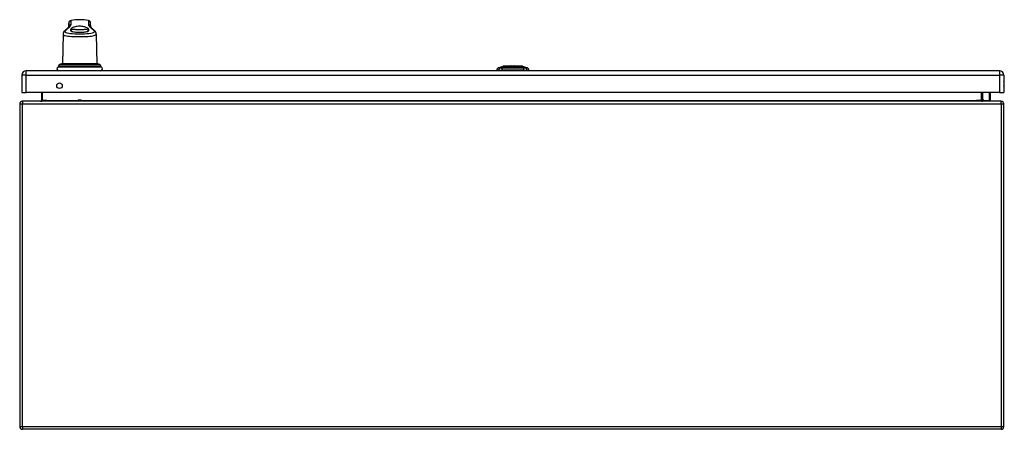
# Model space of a CAD drawing. Header units: inches. Extents: x 17 to 238, y 16 to 150.
# Tile 5 of 13: x 17 to 53, y 135 to 150. Entities that reach past the tile are written whole.
import ezdxf

# ---------------------------------------------------------------- set-up
doc = ezdxf.new("R2010")
doc.units = ezdxf.units.IN
doc.header["$MEASUREMENT"] = 0
doc.layers.add('Visible Edges(ANSI)', color=7, linetype='Continuous', lineweight=25)
doc.layers.add('Visible Tangent Edges(ANSI)', color=7, linetype='Continuous', lineweight=25)

msp = doc.modelspace()

# ---------------------------------------------------------------- linework, layer by layer
at = {"layer": 'Visible Edges(ANSI)'}
for p, q in [((18.754, 149.914), (18.755, 150.055)), ((19.558, 149.914), (19.557, 150.055)), ((18.55, 149.651), (18.531, 148.563)), ((19.762, 149.651), (19.781, 148.563)), ((18.38, 148.477), (18.378, 148.461)), ((19.781, 148.563), (18.531, 148.563)), ((19.933, 148.477), (19.934, 148.461)), ((34.469, 148.414), (34.643, 148.482)), ((34.699, 148.487), (34.929, 148.487)), ((35.071, 148.487), (35.301, 148.487)), ((35.357, 148.482), (35.531, 148.414)), ((17.041, 148.15), (17.041, 147.511)), ((52.798, 148.311), (17.202, 148.311)), ((34.478, 148.327), (34.41, 148.327)), ((34.478, 148.327), (34.588, 148.327)), ((35.412, 148.327), (34.588, 148.327)), ((35.412, 148.327), (35.523, 148.327)), ((35.591, 148.327), (35.523, 148.327)), ((52.959, 148.15), (52.959, 147.511)), ((17.041, 147.511), (17.202, 147.511)), ((52.798, 147.511), (17.202, 147.511)), ((17.759, 147.511), (17.759, 147.223)), ((52.163, 147.223), (52.163, 147.511)), ((52.449, 147.511), (52.458, 147.469)), ((52.458, 147.466), (52.458, 147.241)), ((52.798, 147.511), (52.959, 147.511)), ((16.961, 147.093), (16.961, 135.291)), ((52.862, 147.192), (17.06, 147.192)), ((19.164, 147.237), (19.148, 147.237)), ((52.208, 147.228), (52.168, 147.267)), ((52.222, 147.222), (52.438, 147.222)), ((52.961, 135.291), (52.961, 147.093)), ((52.862, 135.192), (17.06, 135.192))]:
    msp.add_line(p, q, dxfattribs=at)
at = {"layer": 'Visible Edges(ANSI)', "flags": 128}
for points in [[(18.637, 149.8), (18.651, 149.812), (18.664, 149.823), (18.677, 149.834), (18.689, 149.844), (18.7, 149.854), (18.71, 149.864), (18.719, 149.873), (18.727, 149.881), (18.735, 149.889), (18.741, 149.896), (18.746, 149.902), (18.75, 149.908), (18.753, 149.912), (18.755, 149.916), (18.756, 149.918), (18.757, 149.919)], [(18.835, 149.833), (18.847, 149.847), (18.861, 149.861), (18.879, 149.874), (18.898, 149.887), (18.92, 149.899), (18.944, 149.91), (18.971, 149.92), (19, 149.929), (19.033, 149.936), (19.068, 149.943), (19.106, 149.947), (19.146, 149.949), (19.186, 149.948), (19.226, 149.945), (19.263, 149.94), (19.297, 149.933), (19.328, 149.924), (19.358, 149.914), (19.386, 149.902), (19.411, 149.889), (19.432, 149.875), (19.451, 149.861), (19.466, 149.847), (19.478, 149.833)], [(19.555, 149.919), (19.556, 149.918), (19.557, 149.916), (19.559, 149.912), (19.562, 149.908), (19.566, 149.902), (19.571, 149.896), (19.578, 149.889), (19.585, 149.881), (19.593, 149.873), (19.602, 149.864), (19.612, 149.854), (19.623, 149.844), (19.635, 149.834), (19.648, 149.823), (19.661, 149.812), (19.676, 149.8)], [(18.637, 149.8), (18.621, 149.787), (18.606, 149.772), (18.592, 149.757), (18.58, 149.74), (18.569, 149.722), (18.564, 149.712), (18.56, 149.701), (18.556, 149.689), (18.553, 149.677), (18.551, 149.665), (18.55, 149.651)], [(18.821, 149.812), (18.816, 149.798), (18.817, 149.784), (18.826, 149.771), (18.842, 149.76), (18.864, 149.75), (18.892, 149.741), (18.927, 149.734), (18.966, 149.729), (19.01, 149.724), (19.057, 149.722), (19.106, 149.72), (19.156, 149.719), (19.206, 149.72), (19.256, 149.722), (19.302, 149.724), (19.346, 149.729), (19.386, 149.734), (19.42, 149.741), (19.448, 149.75), (19.471, 149.76), (19.486, 149.771), (19.495, 149.784), (19.496, 149.798), (19.491, 149.812)], [(18.835, 149.833), (18.834, 149.832), (18.833, 149.831), (18.833, 149.83), (18.832, 149.829), (18.832, 149.828), (18.831, 149.828), (18.83, 149.827), (18.83, 149.826), (18.829, 149.825), (18.829, 149.824), (18.828, 149.823), (18.827, 149.822), (18.827, 149.822), (18.826, 149.821), (18.826, 149.82), (18.825, 149.819), (18.825, 149.818), (18.824, 149.817), (18.824, 149.816), (18.823, 149.816), (18.823, 149.815), (18.822, 149.814), (18.822, 149.813), (18.821, 149.812)], [(19.491, 149.812), (19.491, 149.813), (19.49, 149.814), (19.49, 149.815), (19.489, 149.816), (19.489, 149.816), (19.488, 149.817), (19.488, 149.818), (19.487, 149.819), (19.486, 149.82), (19.486, 149.821), (19.485, 149.822), (19.485, 149.822), (19.484, 149.823), (19.484, 149.824), (19.483, 149.825), (19.482, 149.826), (19.482, 149.827), (19.481, 149.828), (19.481, 149.828), (19.48, 149.829), (19.479, 149.83), (19.479, 149.831), (19.478, 149.832), (19.478, 149.833)], [(19.762, 149.651), (19.761, 149.665), (19.759, 149.677), (19.756, 149.69), (19.753, 149.701), (19.748, 149.712), (19.743, 149.722), (19.732, 149.74), (19.72, 149.757), (19.706, 149.772), (19.691, 149.787), (19.676, 149.8)], [(35.355, 148.482), (35.355, 148.482), (35.354, 148.482), (35.351, 148.482), (35.348, 148.482), (35.345, 148.482), (35.34, 148.482), (35.335, 148.482), (35.328, 148.482), (35.321, 148.482), (35.313, 148.482), (35.305, 148.482), (35.295, 148.482), (35.285, 148.482), (35.275, 148.482), (35.263, 148.482), (35.251, 148.482), (35.239, 148.482), (35.226, 148.482), (35.212, 148.482), (35.198, 148.482), (35.183, 148.482), (35.168, 148.482), (35.152, 148.482), (35.136, 148.482), (35.12, 148.482), (35.103, 148.482), (35.087, 148.482), (35.07, 148.482), (35.052, 148.482), (35.035, 148.482), (35.018, 148.482), (35, 148.482), (34.983, 148.482), (34.966, 148.482), (34.948, 148.482), (34.931, 148.482), (34.914, 148.482), (34.897, 148.482), (34.881, 148.482), (34.864, 148.482), (34.848, 148.482), (34.833, 148.482), (34.818, 148.482), (34.803, 148.482), (34.788, 148.482), (34.775, 148.482), (34.761, 148.482), (34.749, 148.482), (34.737, 148.482), (34.725, 148.482), (34.715, 148.482), (34.705, 148.482), (34.696, 148.482), (34.687, 148.482), (34.679, 148.482), (34.672, 148.482), (34.666, 148.482), (34.66, 148.482), (34.656, 148.482), (34.652, 148.482), (34.649, 148.482), (34.647, 148.482), (34.645, 148.482), (34.645, 148.482)], [(17.759, 147.223), (17.759, 147.22), (17.759, 147.218), (17.758, 147.215), (17.757, 147.213), (17.757, 147.211), (17.756, 147.209), (17.755, 147.207), (17.753, 147.205), (17.752, 147.203), (17.751, 147.202), (17.749, 147.2), (17.748, 147.199), (17.746, 147.198), (17.745, 147.197), (17.743, 147.196), (17.742, 147.195), (17.74, 147.194), (17.738, 147.194), (17.737, 147.193), (17.735, 147.193), (17.733, 147.192), (17.731, 147.192), (17.73, 147.192), (17.728, 147.192)], [(52.194, 147.192), (52.192, 147.192), (52.19, 147.192), (52.188, 147.192), (52.187, 147.193), (52.185, 147.193), (52.183, 147.194), (52.182, 147.194), (52.18, 147.195), (52.178, 147.196), (52.177, 147.197), (52.175, 147.198), (52.174, 147.199), (52.172, 147.2), (52.171, 147.202), (52.169, 147.203), (52.168, 147.205), (52.167, 147.207), (52.166, 147.209), (52.165, 147.211), (52.164, 147.213), (52.163, 147.215), (52.163, 147.218), (52.163, 147.22), (52.163, 147.223)]]:
    msp.add_lwpolyline(points, dxfattribs=at)
at = {"layer": 'Visible Edges(ANSI)'}
msp.add_circle((18.416, 147.761), 0.102, dxfattribs=at)
for centre, radius, start, end in [((18.854, 150.054), 0.0984, 99.147, 179.5), ((19.156, 148.176), 2, 80.853, 99.147), ((19.458, 150.054), 0.0984, 0.5, 80.853), ((18.391, 148.38), 0.0689, 111.3638, 270), ((18.359, 148.463), 0.0197, 291.3638, 355.834), ((18.443, 148.473), 0.0641, 112.706, 175.834), ((18.576, 148.156), 0.408, 90, 112.706), ((19.736, 148.156), 0.408, 67.294, 90), ((19.869, 148.473), 0.0641, 4.166, 67.294), ((19.921, 148.38), 0.0689, 270, 68.6362), ((19.953, 148.463), 0.0197, 184.166, 248.6362), ((34.527, 148.311), 0.118, 119.7291, 172.0587), ((34.473, 148.405), 0.00984, 111.2505, 119.7291), ((34.645, 148.477), 0.00492, 90.2088, 111.2505), ((34.699, 148.475), 0.0118, 90, 143.4634), ((34.929, 148.475), 0.0118, 35.8742, 90), ((35.071, 148.475), 0.0118, 90, 144.1258), ((35.301, 148.475), 0.0118, 36.5366, 90), ((35.355, 148.477), 0.00492, 68.7495, 89.7912), ((35.527, 148.405), 0.00984, 60.2709, 68.7495), ((35.474, 148.311), 0.118, 7.9413, 60.2709), ((17.202, 148.15), 0.161, 90, 180), ((34.469, 148.335), 0.0394, 191.537, 216.8699), ((35.532, 148.335), 0.0394, 323.1301, 348.463), ((52.798, 148.15), 0.161, 0, 90), ((52.791, 147.834), 0.188, 333.6372, 26.3628), ((52.438, 147.466), 0.0197, 0, 10.9409), ((17.06, 147.093), 0.099, 90, 180), ((19.148, 147.127), 0.11, 90, 133.4558), ((19.164, 147.127), 0.11, 46.5442, 90), ((52.182, 147.281), 0.0197, 180, 225), ((52.222, 147.241), 0.0197, 225, 270), ((52.438, 147.241), 0.0197, 270, 0), ((52.862, 147.093), 0.099, 0, 90), ((17.06, 135.291), 0.099, 180, 270), ((52.862, 135.291), 0.099, 270, 0)]:
    msp.add_arc(centre, radius, start, end, dxfattribs=at)
at = {"layer": 'Visible Tangent Edges(ANSI)'}
for p, q in [((18.755, 150.055), (18.755, 149.916)), ((18.838, 150.004), (18.838, 150.151)), ((19.474, 150.151), (19.474, 150.004)), ((19.557, 149.916), (19.557, 150.055)), ((19.946, 148.444), (18.366, 148.444)), ((18.378, 148.461), (19.934, 148.461)), ((18.38, 148.477), (19.933, 148.477)), ((18.419, 148.532), (19.894, 148.532)), ((34.535, 148.414), (34.534, 148.414)), ((34.608, 148.414), (34.608, 148.414)), ((35, 148.414), (35, 148.482)), ((35, 148.482), (35, 148.482)), ((35.393, 148.414), (35.392, 148.414)), ((35.466, 148.414), (35.466, 148.414)), ((17.202, 148.15), (17.041, 148.15)), ((17.202, 148.15), (17.202, 148.311)), ((17.202, 147.511), (17.202, 148.15)), ((17.202, 148.15), (52.798, 148.15)), ((52.798, 148.311), (52.798, 148.15)), ((52.798, 148.15), (52.798, 147.511)), ((52.959, 148.15), (52.798, 148.15)), ((17.79, 147.223), (17.79, 147.511)), ((52.132, 147.511), (52.132, 147.223)), ((52.182, 147.511), (52.182, 147.263)), ((52.438, 147.455), (52.428, 147.511)), ((52.438, 147.222), (52.438, 147.455)), ((16.961, 147.093), (17.06, 147.093)), ((17.06, 147.192), (17.06, 147.093)), ((17.06, 147.093), (52.862, 147.093)), ((17.06, 135.291), (17.06, 147.093)), ((17.79, 147.223), (17.759, 147.223)), ((17.959, 147.223), (17.79, 147.223)), ((17.959, 147.223), (19.094, 147.223)), ((19.148, 147.237), (19.148, 147.192)), ((19.164, 147.192), (19.164, 147.237)), ((19.218, 147.223), (51.963, 147.223)), ((52.132, 147.223), (51.963, 147.223)), ((52.132, 147.223), (52.163, 147.223)), ((52.182, 147.263), (52.222, 147.222)), ((52.862, 147.093), (52.862, 147.192)), ((52.862, 147.093), (52.961, 147.093)), ((52.862, 147.093), (52.862, 135.291)), ((16.961, 135.291), (17.06, 135.291)), ((17.06, 135.291), (17.06, 135.192)), ((17.06, 135.291), (52.862, 135.291)), ((52.862, 135.291), (52.862, 135.192)), ((52.862, 135.291), (52.961, 135.291))]:
    msp.add_line(p, q, dxfattribs=at)
at = {"layer": 'Visible Tangent Edges(ANSI)', "flags": 128}
for points in [[(18.675, 149.816), (18.688, 149.826), (18.7, 149.836), (18.712, 149.846), (18.723, 149.855), (18.734, 149.865), (18.745, 149.874), (18.755, 149.883), (18.764, 149.891), (18.773, 149.9), (18.781, 149.908), (18.789, 149.916), (18.796, 149.924), (18.803, 149.932), (18.809, 149.939), (18.814, 149.947), (18.819, 149.954), (18.824, 149.961), (18.828, 149.967), (18.831, 149.974), (18.833, 149.98), (18.835, 149.987), (18.837, 149.993), (18.838, 149.998), (18.838, 150.004)], [(19.474, 150.004), (19.474, 149.998), (19.475, 149.993), (19.477, 149.987), (19.479, 149.98), (19.481, 149.974), (19.485, 149.967), (19.489, 149.961), (19.493, 149.954), (19.498, 149.947), (19.503, 149.939), (19.51, 149.932), (19.516, 149.924), (19.523, 149.916), (19.531, 149.908), (19.539, 149.9), (19.548, 149.891), (19.558, 149.883), (19.568, 149.874), (19.578, 149.865), (19.589, 149.855), (19.6, 149.846), (19.612, 149.836), (19.625, 149.826), (19.637, 149.816)], [(18.55, 149.651), (18.555, 149.633), (18.569, 149.617), (18.594, 149.603), (18.628, 149.592), (18.672, 149.582), (18.724, 149.575), (18.784, 149.569), (18.85, 149.565), (18.922, 149.562), (18.998, 149.56), (19.076, 149.559), (19.157, 149.558), (19.237, 149.559), (19.315, 149.56), (19.391, 149.562), (19.463, 149.565), (19.529, 149.569), (19.588, 149.575), (19.638, 149.583), (19.681, 149.593), (19.715, 149.605), (19.739, 149.619), (19.755, 149.635), (19.761, 149.652)], [(19.637, 149.816), (19.668, 149.787), (19.686, 149.759), (19.688, 149.735), (19.676, 149.713), (19.65, 149.695), (19.61, 149.68), (19.558, 149.668), (19.494, 149.66), (19.419, 149.655), (19.336, 149.652), (19.248, 149.65), (19.157, 149.649), (19.065, 149.65), (18.977, 149.652), (18.894, 149.655), (18.819, 149.66), (18.753, 149.668), (18.7, 149.679), (18.659, 149.693), (18.634, 149.712), (18.623, 149.734), (18.626, 149.759), (18.644, 149.787), (18.675, 149.816)], [(18.821, 149.812), (18.822, 149.81), (18.823, 149.807), (18.824, 149.804), (18.826, 149.802), (18.827, 149.799), (18.829, 149.796), (18.83, 149.793), (18.832, 149.791), (18.834, 149.788), (18.835, 149.785), (18.837, 149.782), (18.839, 149.78), (18.841, 149.777), (18.843, 149.774), (18.846, 149.772), (18.848, 149.769), (18.85, 149.766), (18.853, 149.764), (18.855, 149.761), (18.858, 149.758), (18.861, 149.756), (18.863, 149.753), (18.866, 149.75), (18.869, 149.748)], [(19.478, 149.833), (19.464, 149.829), (19.448, 149.826), (19.429, 149.823), (19.407, 149.819), (19.382, 149.816), (19.355, 149.814), (19.325, 149.812), (19.294, 149.81), (19.261, 149.808), (19.227, 149.807), (19.192, 149.806), (19.156, 149.806), (19.121, 149.806), (19.085, 149.807), (19.051, 149.808), (19.018, 149.81), (18.987, 149.812), (18.957, 149.814), (18.93, 149.816), (18.905, 149.819), (18.883, 149.822), (18.864, 149.826), (18.848, 149.829), (18.835, 149.833)], [(19.443, 149.748), (19.446, 149.75), (19.449, 149.753), (19.452, 149.756), (19.454, 149.758), (19.457, 149.761), (19.459, 149.763), (19.462, 149.766), (19.464, 149.769), (19.467, 149.771), (19.469, 149.774), (19.471, 149.777), (19.473, 149.78), (19.475, 149.782), (19.477, 149.785), (19.479, 149.788), (19.48, 149.791), (19.482, 149.793), (19.484, 149.796), (19.485, 149.799), (19.486, 149.801), (19.488, 149.804), (19.489, 149.807), (19.49, 149.81), (19.491, 149.812)], [(34.468, 148.413), (34.468, 148.413), (34.468, 148.413), (34.469, 148.413), (34.47, 148.413), (34.471, 148.413), (34.472, 148.413), (34.474, 148.413), (34.475, 148.413), (34.477, 148.413), (34.479, 148.413), (34.482, 148.413), (34.484, 148.413), (34.487, 148.413), (34.49, 148.413), (34.493, 148.413), (34.497, 148.413), (34.5, 148.413), (34.504, 148.413), (34.509, 148.413), (34.513, 148.413), (34.518, 148.413), (34.522, 148.413), (34.527, 148.413), (34.533, 148.413)], [(34.534, 148.414), (34.529, 148.414), (34.524, 148.414), (34.519, 148.414), (34.515, 148.414), (34.51, 148.414), (34.506, 148.414), (34.502, 148.414), (34.498, 148.414), (34.495, 148.414), (34.492, 148.414), (34.489, 148.414), (34.486, 148.414), (34.483, 148.414), (34.481, 148.414), (34.479, 148.414), (34.477, 148.414), (34.475, 148.414), (34.473, 148.414), (34.472, 148.414), (34.471, 148.414), (34.47, 148.414), (34.47, 148.414), (34.469, 148.414), (34.469, 148.414)], [(34.533, 148.413), (34.534, 148.413), (34.536, 148.413), (34.538, 148.413), (34.54, 148.413), (34.542, 148.413), (34.544, 148.413), (34.547, 148.413), (34.549, 148.413), (34.552, 148.413), (34.555, 148.413), (34.558, 148.413), (34.561, 148.413), (34.564, 148.413), (34.568, 148.413), (34.571, 148.413), (34.575, 148.413), (34.579, 148.413), (34.582, 148.413), (34.586, 148.413), (34.59, 148.413), (34.594, 148.413), (34.599, 148.413), (34.603, 148.413), (34.607, 148.413)], [(34.608, 148.414), (34.604, 148.414), (34.599, 148.414), (34.595, 148.414), (34.591, 148.414), (34.587, 148.414), (34.584, 148.414), (34.58, 148.414), (34.576, 148.414), (34.573, 148.414), (34.569, 148.414), (34.566, 148.414), (34.563, 148.414), (34.56, 148.414), (34.557, 148.414), (34.554, 148.414), (34.551, 148.414), (34.549, 148.414), (34.546, 148.414), (34.544, 148.414), (34.542, 148.414), (34.54, 148.414), (34.538, 148.414), (34.536, 148.414), (34.535, 148.414)], [(34.607, 148.413), (34.639, 148.413), (34.671, 148.413), (34.703, 148.413), (34.735, 148.413), (34.768, 148.413), (34.801, 148.413), (34.834, 148.413), (34.867, 148.413), (34.901, 148.413), (34.934, 148.413), (34.967, 148.413), (35.001, 148.413), (35.034, 148.413), (35.067, 148.413), (35.1, 148.413), (35.134, 148.413), (35.167, 148.413), (35.2, 148.413), (35.233, 148.413), (35.265, 148.413), (35.298, 148.413), (35.33, 148.413), (35.362, 148.413), (35.393, 148.413)], [(35, 148.414), (34.984, 148.414), (34.967, 148.414), (34.95, 148.414), (34.934, 148.414), (34.917, 148.414), (34.901, 148.414), (34.884, 148.414), (34.867, 148.414), (34.851, 148.414), (34.834, 148.414), (34.818, 148.414), (34.801, 148.414), (34.785, 148.414), (34.769, 148.414), (34.752, 148.414), (34.736, 148.414), (34.72, 148.414), (34.704, 148.414), (34.687, 148.414), (34.671, 148.414), (34.656, 148.414), (34.64, 148.414), (34.624, 148.414), (34.608, 148.414)], [(34.643, 148.482), (34.643, 148.482), (34.644, 148.482), (34.645, 148.482), (34.646, 148.482), (34.647, 148.482), (34.649, 148.482), (34.651, 148.482), (34.653, 148.482), (34.655, 148.482), (34.658, 148.482), (34.661, 148.482), (34.665, 148.482), (34.668, 148.482), (34.672, 148.482), (34.676, 148.482), (34.681, 148.482), (34.685, 148.482), (34.69, 148.482), (34.696, 148.482), (34.701, 148.482), (34.707, 148.482), (34.713, 148.482), (34.719, 148.482), (34.725, 148.482)], [(34.725, 148.482), (34.727, 148.482), (34.729, 148.482), (34.731, 148.482), (34.733, 148.482), (34.735, 148.482), (34.736, 148.482), (34.738, 148.482), (34.74, 148.482), (34.742, 148.482), (34.744, 148.482), (34.746, 148.482), (34.748, 148.482), (34.75, 148.482), (34.752, 148.482), (34.754, 148.482), (34.756, 148.482), (34.758, 148.482), (34.76, 148.482), (34.762, 148.482), (34.764, 148.482), (34.766, 148.482), (34.768, 148.482), (34.77, 148.482), (34.773, 148.482)], [(34.773, 148.482), (34.781, 148.482), (34.789, 148.482), (34.797, 148.482), (34.806, 148.482), (34.814, 148.482), (34.823, 148.482), (34.832, 148.482), (34.841, 148.482), (34.851, 148.482), (34.86, 148.482), (34.87, 148.482), (34.879, 148.482), (34.889, 148.482), (34.899, 148.482), (34.909, 148.482), (34.919, 148.482), (34.929, 148.482), (34.939, 148.482), (34.949, 148.482), (34.959, 148.482), (34.969, 148.482), (34.98, 148.482), (34.99, 148.482), (35, 148.482)], [(35, 148.482), (35.01, 148.482), (35.021, 148.482), (35.031, 148.482), (35.041, 148.482), (35.051, 148.482), (35.062, 148.482), (35.072, 148.482), (35.082, 148.482), (35.092, 148.482), (35.102, 148.482), (35.111, 148.482), (35.121, 148.482), (35.131, 148.482), (35.14, 148.482), (35.15, 148.482), (35.159, 148.482), (35.168, 148.482), (35.177, 148.482), (35.186, 148.482), (35.195, 148.482), (35.203, 148.482), (35.212, 148.482), (35.22, 148.482), (35.228, 148.482)], [(35.392, 148.414), (35.376, 148.414), (35.361, 148.414), (35.345, 148.414), (35.329, 148.414), (35.313, 148.414), (35.297, 148.414), (35.281, 148.414), (35.264, 148.414), (35.248, 148.414), (35.232, 148.414), (35.215, 148.414), (35.199, 148.414), (35.183, 148.414), (35.166, 148.414), (35.15, 148.414), (35.133, 148.414), (35.116, 148.414), (35.1, 148.414), (35.083, 148.414), (35.067, 148.414), (35.05, 148.414), (35.033, 148.414), (35.017, 148.414), (35, 148.414)], [(35.228, 148.482), (35.23, 148.482), (35.232, 148.482), (35.234, 148.482), (35.236, 148.482), (35.238, 148.482), (35.24, 148.482), (35.242, 148.482), (35.244, 148.482), (35.246, 148.482), (35.248, 148.482), (35.25, 148.482), (35.252, 148.482), (35.254, 148.482), (35.256, 148.482), (35.258, 148.482), (35.26, 148.482), (35.262, 148.482), (35.264, 148.482), (35.266, 148.482), (35.268, 148.482), (35.269, 148.482), (35.271, 148.482), (35.273, 148.482), (35.275, 148.482)], [(35.275, 148.482), (35.281, 148.482), (35.287, 148.482), (35.293, 148.482), (35.299, 148.482), (35.305, 148.482), (35.31, 148.482), (35.315, 148.482), (35.319, 148.482), (35.324, 148.482), (35.328, 148.482), (35.332, 148.482), (35.336, 148.482), (35.339, 148.482), (35.342, 148.482), (35.345, 148.482), (35.347, 148.482), (35.35, 148.482), (35.352, 148.482), (35.353, 148.482), (35.355, 148.482), (35.356, 148.482), (35.356, 148.482), (35.357, 148.482), (35.357, 148.482)], [(35.466, 148.414), (35.464, 148.414), (35.462, 148.414), (35.461, 148.414), (35.459, 148.414), (35.456, 148.414), (35.454, 148.414), (35.452, 148.414), (35.449, 148.414), (35.446, 148.414), (35.444, 148.414), (35.441, 148.414), (35.437, 148.414), (35.434, 148.414), (35.431, 148.414), (35.428, 148.414), (35.424, 148.414), (35.42, 148.414), (35.417, 148.414), (35.413, 148.414), (35.409, 148.414), (35.405, 148.414), (35.401, 148.414), (35.397, 148.414), (35.393, 148.414)], [(35.393, 148.413), (35.397, 148.413), (35.402, 148.413), (35.406, 148.413), (35.41, 148.413), (35.414, 148.413), (35.418, 148.413), (35.422, 148.413), (35.425, 148.413), (35.429, 148.413), (35.433, 148.413), (35.436, 148.413), (35.439, 148.413), (35.442, 148.413), (35.445, 148.413), (35.448, 148.413), (35.451, 148.413), (35.454, 148.413), (35.456, 148.413), (35.458, 148.413), (35.461, 148.413), (35.463, 148.413), (35.464, 148.413), (35.466, 148.413), (35.468, 148.413)], [(35.531, 148.414), (35.531, 148.414), (35.53, 148.414), (35.53, 148.414), (35.529, 148.414), (35.528, 148.414), (35.527, 148.414), (35.525, 148.414), (35.524, 148.414), (35.522, 148.414), (35.52, 148.414), (35.517, 148.414), (35.515, 148.414), (35.512, 148.414), (35.509, 148.414), (35.505, 148.414), (35.502, 148.414), (35.498, 148.414), (35.494, 148.414), (35.49, 148.414), (35.485, 148.414), (35.481, 148.414), (35.476, 148.414), (35.471, 148.414), (35.466, 148.414)], [(35.468, 148.413), (35.473, 148.413), (35.478, 148.413), (35.483, 148.413), (35.487, 148.413), (35.492, 148.413), (35.496, 148.413), (35.5, 148.413), (35.503, 148.413), (35.507, 148.413), (35.51, 148.413), (35.513, 148.413), (35.516, 148.413), (35.519, 148.413), (35.521, 148.413), (35.523, 148.413), (35.525, 148.413), (35.527, 148.413), (35.528, 148.413), (35.529, 148.413), (35.53, 148.413), (35.531, 148.413), (35.532, 148.413), (35.532, 148.413), (35.532, 148.413)], [(17.728, 147.192), (17.731, 147.192), (17.735, 147.192), (17.738, 147.192), (17.742, 147.193), (17.745, 147.193), (17.749, 147.194), (17.752, 147.194), (17.755, 147.195), (17.759, 147.196), (17.762, 147.197), (17.765, 147.198), (17.768, 147.199), (17.771, 147.2), (17.774, 147.202), (17.776, 147.203), (17.779, 147.205), (17.781, 147.207), (17.783, 147.209), (17.785, 147.211), (17.787, 147.213), (17.788, 147.215), (17.789, 147.218), (17.79, 147.22), (17.79, 147.223)], [(52.132, 147.223), (52.132, 147.22), (52.132, 147.218), (52.133, 147.215), (52.135, 147.213), (52.136, 147.211), (52.138, 147.209), (52.14, 147.207), (52.143, 147.205), (52.145, 147.203), (52.148, 147.202), (52.151, 147.2), (52.154, 147.199), (52.157, 147.198), (52.16, 147.197), (52.163, 147.196), (52.166, 147.195), (52.17, 147.194), (52.173, 147.194), (52.176, 147.193), (52.18, 147.193), (52.183, 147.192), (52.187, 147.192), (52.19, 147.192), (52.194, 147.192)]]:
    msp.add_lwpolyline(points, dxfattribs=at)
at = {"layer": 'Visible Tangent Edges(ANSI)'}
for centre, major_axis, ratio, start_param, end_param in [((18.854, 149.908), (-0.0984, 0), 0.983811, 4.87212, 6.19891), ((19.458, 149.908), (0.0984, 0), 0.983811, 0.084275, 1.411066), ((18.698, 149.724), (-0.0618, 0.0766), 0.850645, 5.790647, 6.283185), ((19.614, 149.724), (0.0618, 0.0766), 0.850645, 0, 0.492538), ((34.588, 148.311), (0, 0.118), 0.946806, 0.522838, 1.432195), ((34.537, 148.404), (0.00009, 0.00984), 0.948405, 0.290838, 0.531485), ((34.626, 148.311), (0, 0.118), 0.321806, 0.522838, 1.432195), ((34.609, 148.404), (-0.00003, 0.00984), 0.317047, 0.281217, 0.521863), ((34.929, 148.475), (0, 0.0118), 0.235725, 0, 0.943868), ((35.071, 148.475), (0, 0.0118), 0.235725, 5.339318, 6.283185), ((35.392, 148.404), (0.00003, 0.00984), 0.317047, 5.761322, 6.001968), ((35.374, 148.311), (0, 0.118), 0.321806, 4.850991, 5.760348), ((35.463, 148.404), (-0.00009, 0.00984), 0.948405, 5.751701, 5.992347), ((35.412, 148.311), (0, 0.118), 0.946806, 4.850991, 5.760348), ((52.438, 147.466), (0.0193, 0.0037), 0.526442, 4.610972, 6.283185), ((52.438, 147.466), (0.0197, 0), 0.533433, 4.712389, 6.283185), ((52.182, 147.281), (-0.0197, 0), 0.91745, 0, 1.570796), ((52.182, 147.281), (-0.0139, -0.0139), 0.852462, 0, 0.864875)]:
    msp.add_ellipse(centre, major_axis=major_axis, ratio=ratio, start_param=start_param, end_param=end_param, dxfattribs=at)

doc.saveas('drawing.dxf')
